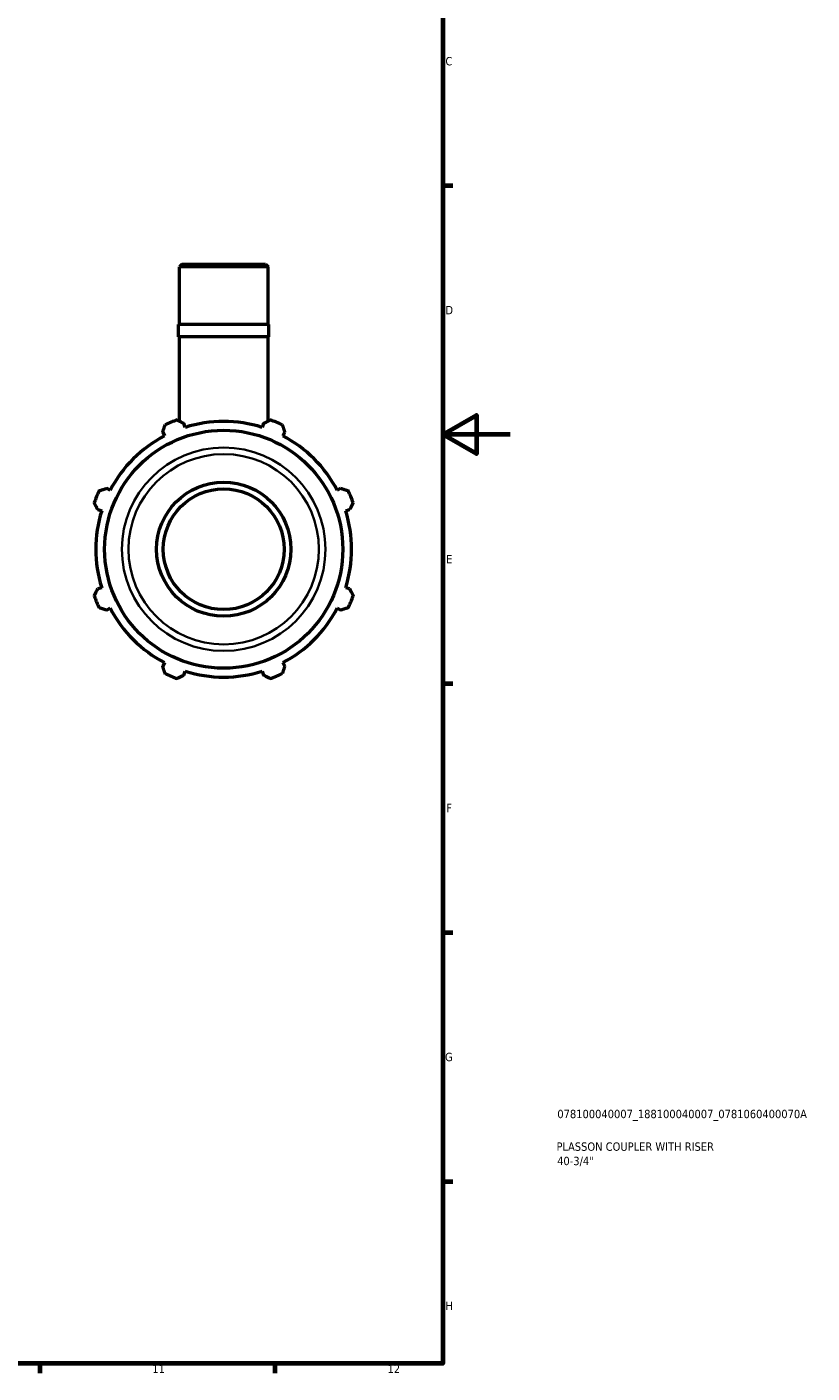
# Model space of a CAD drawing. Header units: millimetres. Extents: x 0 to 931, y 0 to 819.
# Tile 3 of 5: x 697 to 931, y 17 to 419. Entities that reach past the tile are written whole.
import ezdxf

# ---------------------------------------------------------------- set-up
doc = ezdxf.new("R2010")
doc.units = ezdxf.units.MM
for name, color, linetype, lineweight in [('Border (ISO)', 7, 'Continuous', 70), ('Title (ISO)', 7, 'Continuous', 50), ('Visible (ISO)', 7, 'Continuous', 50), ('Visible Narrow (ISO)', 7, 'Continuous', 35)]:
    doc.layers.add(name, color=color, linetype=linetype, lineweight=lineweight)
doc.styles.add('Note Text (ISO)', font='tahoma.ttf')

# ---------------------------------------------------------------- blocks, each defined once
blk = doc.blocks.new('Borders Default Border')
at = {"layer": 'Border (ISO)'}
for p, q in [((821, 371.25), (823.9, 371.25)), ((821, 222.75), (823.9, 222.75)), ((821, 148.5), (823.9, 148.5)), ((821, 74.25), (823.9, 74.25)), ((700.83, 20), (700.83, 17.1)), ((770.92, 20), (770.92, 17.1))]:
    blk.add_line(p, q, dxfattribs=at)
at = {"layer": 'Border (ISO)', "flags": 128}
for points in [[(20, 20), (20, 574), (821, 574), (821, 20), (20, 20)], [(841, 297), (821, 297), (831, 302.77), (831, 291.23), (821, 297)]]:
    blk.add_lwpolyline(points, dxfattribs=at)
at = {"layer": 'Border (ISO)', "color": 232, "true_color": 0xca0064, "char_height": 2.5, "attachment_point": 7, "style": 'Note Text (ISO)'}
for s, insert in [('C', (821.73, 407.08)), ('D', (821.73, 332.88)), ('E', (821.94, 258.63)), ('F', (822, 184.38)), ('G', (821.61, 110.08)), ('H', (821.74, 35.88)), ('11', (734.37, 17.1)), ('12', (804.46, 17.1))]:
    blk.add_mtext(s, dxfattribs=dict(at, insert=insert))
blk = doc.blocks.new('Title Blocks ISO')
at = {"layer": 'Title (ISO)', "color": 232, "true_color": 0xca0064, "style": 'Note Text (ISO)'}
for tag, p in [('PART_NUMBER_001', (34.08, 73.13)), ('DESCRIPTION_001', (33.84, 63.4)), ('DESCRIPTION_002', (34.02, 59.12))]:
    blk.add_attdef(tag, p, '', height=2.5, dxfattribs=at)

msp = doc.modelspace()

# ---------------------------------------------------------------- linework, layer by layer
at = {"layer": 'Visible (ISO)'}
for p, q in [((743.214, 347.806), (742.42, 347.013)), ((768.861, 347.013), (742.42, 347.013)), ((742.42, 329.806), (742.42, 347.013)), ((743.214, 347.806), (768.068, 347.806)), ((768.068, 347.806), (768.861, 347.013)), ((768.861, 329.806), (768.861, 347.013)), ((769.126, 329.806), (742.156, 329.806)), ((742.156, 326.206), (742.156, 329.806)), ((769.126, 326.206), (769.126, 329.806)), ((769.126, 326.206), (742.156, 326.206)), ((742.42, 301.048), (742.42, 326.206)), ((768.861, 301.048), (768.861, 326.206)), ((737.466, 297.719), (738.034, 296.628)), ((744.175, 299.171), (743.805, 300.344)), ((767.477, 300.344), (767.107, 299.171)), ((773.247, 296.628), (773.815, 297.719)), ((721.819, 280.412), (720.728, 280.98)), ((790.554, 280.98), (789.463, 280.412)), ((718.103, 274.642), (719.276, 274.272)), ((792.006, 274.272), (793.179, 274.642)), ((719.276, 251.34), (718.103, 250.97)), ((793.179, 250.97), (792.006, 251.34)), ((720.728, 244.632), (721.819, 245.2)), ((789.463, 245.2), (790.554, 244.632)), ((738.034, 228.984), (737.466, 227.893)), ((773.815, 227.893), (773.247, 228.984)), ((743.805, 225.268), (744.175, 226.441)), ((767.107, 226.441), (767.477, 225.268))]:
    msp.add_line(p, q, dxfattribs=at)
for radius in [35.484, 20, 18]:
    msp.add_circle((755.641, 262.806), radius, dxfattribs=at)
for radius, start, end in [(41, 109.79198, 115.20802), (41, 64.79198, 70.20802), (38.13, 72.5, 107.5), (38.13, 117.5, 152.5), (38.13, 27.5, 62.5), (41, 154.79198, 160.20802), (41, 19.79198, 25.20802), (38.13, 162.5, 197.5), (38.13, 342.5, 17.5), (41, 199.79198, 205.20802), (38.13, 207.5, 242.5), (38.13, 297.5, 332.5), (41, 334.79198, 340.20802), (41, 244.79198, 250.20802), (38.13, 252.5, 287.5), (41, 289.79198, 295.20802)]:
    msp.add_arc((755.641, 262.806), radius, start, end, dxfattribs=at)
for points, weights in [([(741.758, 301.384), (742.802, 300.854), (743.805, 300.344)], [1, 1.00153673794, 1.00225700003]), ([(767.477, 300.344), (768.479, 300.854), (769.524, 301.384)], [1.00225700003, 1.00153673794, 1]), ([(737.466, 297.719), (737.815, 298.788), (738.179, 299.901)], [1.00225700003, 1.00153673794, 1]), ([(773.103, 299.901), (773.466, 298.788), (773.815, 297.719)], [1, 1.00153673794, 1.00225700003]), ([(718.545, 280.268), (719.659, 280.632), (720.728, 280.98)], [1, 1.00153673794, 1.00225700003]), ([(790.554, 280.98), (791.623, 280.632), (792.736, 280.268)], [1.00225700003, 1.00153673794, 1]), ([(718.103, 274.642), (717.593, 275.644), (717.063, 276.689)], [1.00225700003, 1.00153673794, 1]), ([(794.219, 276.689), (793.688, 275.644), (793.179, 274.642)], [1, 1.00153673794, 1.00225700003]), ([(717.063, 248.923), (717.593, 249.968), (718.103, 250.97)], [1, 1.00153673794, 1.00225700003]), ([(793.179, 250.97), (793.688, 249.968), (794.219, 248.923)], [1.00225700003, 1.00153673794, 1]), ([(720.728, 244.632), (719.659, 244.98), (718.545, 245.344)], [1.00225700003, 1.00153673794, 1]), ([(792.736, 245.344), (791.623, 244.98), (790.554, 244.632)], [1, 1.00153673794, 1.00225700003]), ([(738.179, 225.711), (737.815, 226.824), (737.466, 227.893)], [1, 1.00153673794, 1.00225700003]), ([(743.805, 225.268), (742.802, 224.758), (741.758, 224.228)], [1.00225700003, 1.00153673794, 1]), ([(769.524, 224.228), (768.479, 224.758), (767.477, 225.268)], [1, 1.00153673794, 1.00225700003]), ([(773.815, 227.893), (773.466, 226.824), (773.103, 225.711)], [1.00225700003, 1.00153673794, 1])]:
    msp.add_rational_spline(points, weights, degree=2, dxfattribs=at)
at = {"layer": 'Visible Narrow (ISO)'}
for radius in [30.337, 28.38]:
    msp.add_circle((755.641, 262.806), radius, dxfattribs=at)

# ---------------------------------------------------------------- block references
msp.add_blockref('Borders Default Border', (0, 0))
msp.add_blockref('Title Blocks ISO', (821, 20)).add_auto_attribs({'PART_NUMBER_001': '078100040007_188100040007_0781060400070A', 'DESCRIPTION_001': 'PLASSON COUPLER WITH RISER', 'DESCRIPTION_002': '40-3/4"'})

doc.saveas('drawing.dxf')
